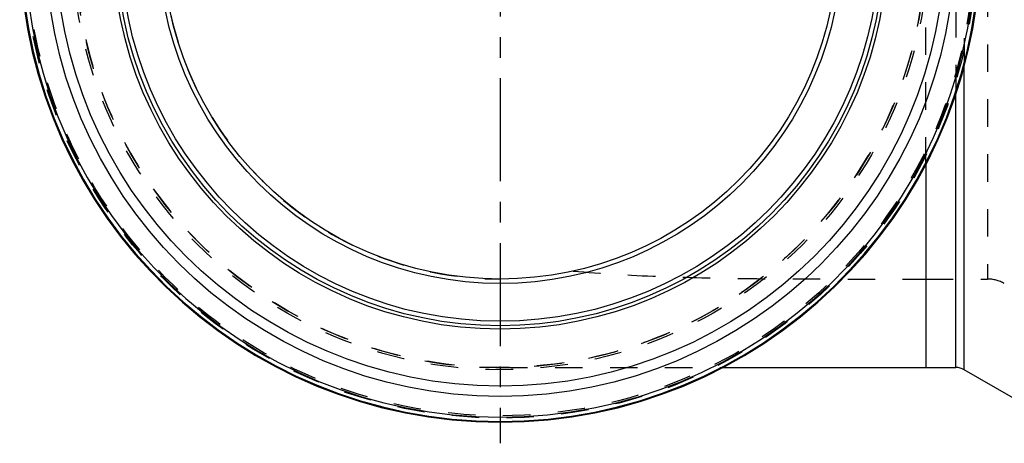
# Model space of a CAD drawing. Header units: millimetres. Extents: x 318 to 682, y 378 to 621.
# Tile 1 of 5: x 323 to 557, y 378 to 479. Entities that reach past the tile are written whole.
import ezdxf

# ---------------------------------------------------------------- set-up
doc = ezdxf.new("R2010")
doc.units = ezdxf.units.MM
doc.header["$LTSCALE"] = 65.185185
doc.linetypes.add('CENTER', pattern=[0.6, 0.375, -0.075, 0.075, -0.075])
doc.linetypes.add('HIDDEN', pattern=[0.2, 0.1, -0.1])
for name, color, linetype in [('ACHSEN_S', 7, 'CONTINUOUS'), ('KOERPER', 7, 'CONTINUOUS'), ('KONST.EL_MIT_GEO', 7, 'CONTINUOUS')]:
    doc.layers.add(name, color=color, linetype=linetype)

msp = doc.modelspace()

# ---------------------------------------------------------------- linework, layer by layer
at = {"layer": 'ACHSEN_S', "color": 2, "linetype": 'CENTER'}
msp.add_line((437, 621.45), (437, 378.35), dxfattribs=at)
at = {"layer": 'KOERPER', "color": 8, "linetype": 'HIDDEN'}
for p, q in [((538, 444.5), (538, 577.35)), ((538, 417.35), (552.63, 417.35)), ((437, 396.35), (489.86, 396.35))]:
    msp.add_line(p, q, dxfattribs=at)
at = {"layer": 'KOERPER', "color": 7, "linetype": 'Continuous'}
for p, q in [((538, 444.5), (538, 396.35)), ((489.86, 396.35), (545.14, 396.35)), ((566.07, 384.89), (547.14, 395.81))]:
    msp.add_line(p, q, dxfattribs=at)
at = {"layer": 'KOERPER', "color": 8, "linetype": 'HIDDEN'}
for radius, start, end in [(101, 97.12, 96.3069), (80, 90, 270)]:
    msp.add_arc((437, 497.35), radius, start, end, dxfattribs=at)
msp.add_open_spline([(454.33, 419.25), (461.04, 418.63), (474.69, 417.84), (495.43, 417.42), (516.6, 417.34), (530.84, 417.35), (537.99, 417.35)], degree=3, knots=[0, 0, 0, 0, 0.241406, 0.489833, 0.74351, 1, 1, 1, 1], dxfattribs=at)
at = {"layer": 'KONST.EL_MIT_GEO', "color": 8, "linetype": 'HIDDEN'}
for p, q in [((552.63, 577.35), (552.63, 417.35)), ((545.14, 533.38), (545.14, 461.32)), ((547.14, 526.68), (547.14, 468.02))]:
    msp.add_line(p, q, dxfattribs=at)
at = {"layer": 'KONST.EL_MIT_GEO', "color": 7, "linetype": 'Continuous'}
for p, q in [((547.14, 395.81), (547.14, 468.02)), ((545.14, 396.35), (545.14, 461.32))]:
    msp.add_line(p, q, dxfattribs=at)
at = {"layer": 'KONST.EL_MIT_GEO', "color": 8, "linetype": 'HIDDEN'}
for radius in [113, 112.46, 101.54, 101]:
    msp.add_circle((437, 497.35), radius, dxfattribs=at)
at = {"layer": 'KONST.EL_MIT_GEO', "color": 7, "linetype": 'Continuous'}
for radius in [107.87, 105.45, 91.9, 91.1, 90.03, 81.07, 80]:
    msp.add_circle((437, 497.35), radius, dxfattribs=at)
for centre, radius, start, end in [((437, 497.35), 114, 93.6597, 86.3403), ((437, 497.35), 113.79, 93.6729, 86.3271), ((437, 497.35), 112.8, 93.7131, 86.2869), ((545.14, 392.35), 4, 60, 90)]:
    msp.add_arc(centre, radius, start, end, dxfattribs=at)
at = {"layer": 'KONST.EL_MIT_GEO', "color": 8, "linetype": 'HIDDEN'}
msp.add_arc((552.63, 409.35), 8, 60, 90, dxfattribs=at)

doc.saveas('drawing.dxf')
